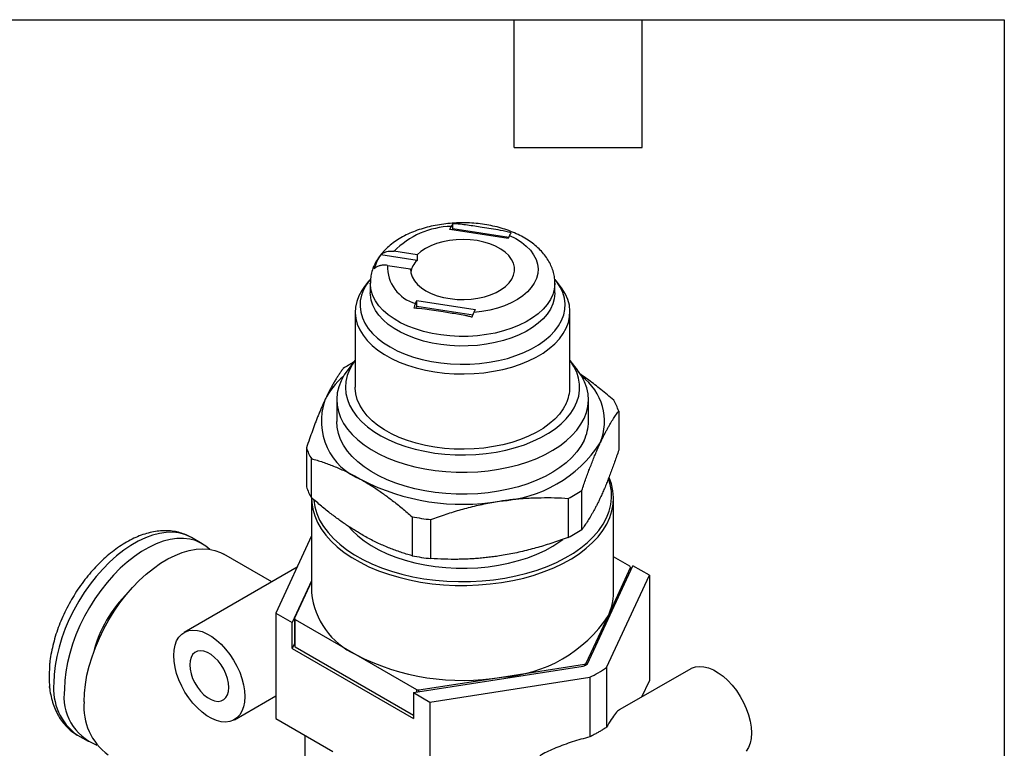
# Model space of a CAD drawing. Header units: inches. Extents: x 0.2 to 10.8, y 0.2 to 8.2.
# Tile 4 of 4: x 8.4 to 10.8, y 6.5 to 8.2. Entities that reach past the tile are written whole.
import ezdxf

# ---------------------------------------------------------------- set-up
doc = ezdxf.new("R2010")
doc.units = ezdxf.units.IN
doc.header["$MEASUREMENT"] = 0
doc.linetypes.add('SLD-Solid', pattern=[0])
doc.layers.add('TEXT', color=140, linetype='SLD-Solid', lineweight=25)

msp = doc.modelspace()

# ---------------------------------------------------------------- linework, layer by layer
for p, q in [((9.449, 7.7579), (9.4523, 7.765)), ((9.4562, 7.7604), (9.4562, 7.7713)), ((9.5859, 7.7367), (9.449, 7.7579)), ((9.4546, 7.757), (9.4562, 7.7604)), ((9.4562, 7.7604), (9.5875, 7.7401)), ((9.5892, 7.7439), (9.5859, 7.7367)), ((9.372, 7.6852), (9.2869, 7.6984)), ((9.372, 7.6981), (9.3177, 7.7065)), ((9.372, 7.6981), (9.372, 7.6852)), ((9.3024, 7.6735), (9.3567, 7.6651)), ((9.3567, 7.6627), (9.3567, 7.6651)), ((9.2591, 7.637), (9.2487, 7.6236)), ((9.2622, 7.6318), (9.2622, 7.6092)), ((9.6953, 7.6092), (9.6953, 7.6318)), ((9.7088, 7.6236), (9.6984, 7.637)), ((9.3683, 7.5839), (9.3716, 7.5911)), ((9.3716, 7.5911), (9.5085, 7.5699)), ((9.3716, 7.5782), (9.3716, 7.5911)), ((9.2268, 7.5642), (9.2268, 7.3874)), ((9.3693, 7.5732), (9.3716, 7.5782)), ((9.3716, 7.5782), (9.5033, 7.5578)), ((9.5085, 7.5699), (9.5052, 7.5628)), ((9.7307, 7.3874), (9.7307, 7.5642)), ((9.2268, 7.4508), (9.2092, 7.4281)), ((9.7483, 7.4281), (9.7307, 7.4508)), ((9.1835, 7.3585), (9.1835, 7.3071)), ((9.774, 7.3071), (9.774, 7.3585)), ((9.8452, 7.3316), (9.8452, 7.2402)), ((9.1123, 7.2454), (9.1123, 7.1539)), ((9.124, 7.1286), (9.124, 7.2201)), ((9.7588, 7.0539), (9.7588, 7.1454)), ((9.1244, 7.127), (9.1244, 6.9052)), ((9.7267, 7.1269), (9.7267, 7.0354)), ((9.8331, 6.9052), (9.8331, 7.127)), ((9.3602, 7.0837), (9.3602, 6.9922)), ((9.404, 6.9855), (9.404, 7.0769)), ((8.8679, 7.0205), (8.8429, 7.0349)), ((9.1244, 7.0387), (9.0404, 6.8577)), ((9.031, 6.9309), (8.9186, 6.9958)), ((9.8716, 6.9677), (9.8331, 6.99)), ((9.0903, 6.9652), (8.8253, 6.8122)), ((9.7717, 6.7385), (9.8785, 6.9686)), ((9.821, 6.8523), (9.8731, 6.9645)), ((9.8731, 6.9645), (9.8731, 6.9569)), ((9.9171, 6.9463), (9.8785, 6.9686)), ((9.1244, 6.9333), (9.079, 6.8355)), ((9.1244, 6.9322), (9.0844, 6.846)), ((9.8166, 6.7297), (9.9171, 6.9463)), ((9.9171, 6.9463), (9.9171, 6.6987)), ((9.0404, 6.8577), (9.0404, 6.6102)), ((9.0404, 6.8577), (9.079, 6.8355)), ((9.0844, 6.846), (9.0844, 6.7817)), ((9.0859, 6.7784), (9.0859, 6.8427)), ((9.0859, 6.8427), (9.2282, 6.7606)), ((9.7689, 6.7401), (9.821, 6.8523)), ((9.079, 6.7744), (9.079, 6.8355)), ((9.0844, 6.7861), (9.079, 6.7744)), ((9.079, 6.7744), (9.3635, 6.6102)), ((9.0859, 6.7784), (9.3635, 6.6182)), ((9.2282, 6.7606), (9.3705, 6.6784)), ((8.5096, 6.7359), (8.5098, 6.7315)), ((9.3635, 6.6712), (9.762, 6.7329)), ((9.5705, 6.7076), (9.7648, 6.7377)), ((9.7648, 6.7377), (9.7648, 6.7345)), ((9.7689, 6.7369), (9.7689, 6.7401)), ((9.8166, 6.7297), (9.8166, 6.5897)), ((10.0141, 6.727), (9.8479, 6.6311)), ((9.3761, 6.6776), (9.5705, 6.7076)), ((9.4021, 6.649), (9.7773, 6.707)), ((9.7773, 6.707), (9.7773, 6.567)), ((8.5098, 6.6832), (8.5097, 6.6851)), ((9.3705, 6.6784), (9.3705, 6.6723)), ((9.3761, 6.6732), (9.3761, 6.6776)), ((9.8995, 6.6609), (9.9171, 6.6987)), ((8.9434, 6.6076), (9.0404, 6.6636)), ((9.3635, 6.6712), (9.4021, 6.649)), ((9.3635, 6.6712), (9.3635, 6.6102)), ((9.4021, 6.649), (9.4021, 6.4014)), ((9.0404, 6.6102), (9.1747, 6.5327)), ((8.5746, 6.5715), (8.5752, 6.5712)), ((8.5752, 6.5712), (8.6002, 6.5568)), ((9.1087, 6.5708), (9.1087, 6.4174))]:
    msp.add_line(p, q)
at = {"flags": 128}
for points in [[(9.5892, 7.7439), (9.6038, 7.7363), (9.6169, 7.7279), (9.6283, 7.7188), (9.6378, 7.7089), (9.6455, 7.6985), (9.6511, 7.6877), (9.6545, 7.6766), (9.6559, 7.6654), (9.6551, 7.6541), (9.6522, 7.6429), (9.6471, 7.632), (9.64, 7.6215), (9.6309, 7.6115), (9.62, 7.6021), (9.6073, 7.5935), (9.5931, 7.5858), (9.5775, 7.579), (9.5607, 7.5732), (9.5429, 7.5686), (9.5243, 7.5651), (9.5052, 7.5628)], [(9.3567, 7.6651), (9.3575, 7.6557), (9.3606, 7.6463), (9.3657, 7.6373), (9.3729, 7.6288), (9.3821, 7.6209), (9.3929, 7.6138), (9.4054, 7.6076), (9.4192, 7.6024), (9.434, 7.5984), (9.4497, 7.5955), (9.4659, 7.5938), (9.4823, 7.5935), (9.4986, 7.5944), (9.5146, 7.5966), (9.53, 7.5999), (9.5444, 7.6045), (9.5576, 7.6101), (9.5694, 7.6167), (9.5796, 7.6242), (9.5879, 7.6324), (9.5943, 7.6411), (9.5985, 7.6503), (9.6006, 7.6597), (9.6005, 7.6692), (9.5981, 7.6786), (9.5936, 7.6877), (9.587, 7.6964), (9.5785, 7.7045), (9.5682, 7.7119), (9.5562, 7.7184), (9.5428, 7.7239), (9.5283, 7.7283), (9.5128, 7.7316), (9.4968, 7.7336), (9.4804, 7.7343), (9.464, 7.7338), (9.4478, 7.7321), (9.4323, 7.729), (9.4175, 7.7248), (9.4039, 7.7195), (9.3916, 7.7132), (9.3809, 7.706), (9.372, 7.6981)], [(9.2464, 7.6163), (9.2415, 7.6034), (9.2388, 7.5902), (9.2382, 7.577), (9.2399, 7.5638), (9.2437, 7.5508), (9.2496, 7.538), (9.2576, 7.5256), (9.2676, 7.5138), (9.2795, 7.5025), (9.2932, 7.4919), (9.3086, 7.4821), (9.3256, 7.4732), (9.3439, 7.4653), (9.3634, 7.4584), (9.384, 7.4526), (9.4055, 7.448), (9.4276, 7.4446), (9.4502, 7.4424), (9.473, 7.4415), (9.4959, 7.4418), (9.5187, 7.4433), (9.541, 7.4462), (9.5628, 7.4502), (9.5839, 7.4554), (9.604, 7.4617), (9.6229, 7.4691), (9.6406, 7.4775), (9.6568, 7.4869), (9.6714, 7.4971), (9.6842, 7.508), (9.6952, 7.5196), (9.7042, 7.5318), (9.7112, 7.5444), (9.716, 7.5573), (9.7187, 7.5704), (9.7193, 7.5836), (9.7177, 7.5968), (9.7139, 7.6098), (9.7079, 7.6226), (9.6999, 7.635), (9.6959, 7.6402)], [(9.2617, 7.6403), (9.2533, 7.6289), (9.2464, 7.6163)], [(9.6953, 7.6318), (9.6953, 7.6302), (9.6939, 7.6178), (9.6904, 7.6055), (9.6849, 7.5934), (9.6772, 7.5818), (9.6676, 7.5706), (9.6561, 7.5601), (9.6429, 7.5502), (9.628, 7.5412), (9.6116, 7.5331), (9.594, 7.5259), (9.5751, 7.5198), (9.5553, 7.5148), (9.5348, 7.511), (9.5137, 7.5084), (9.4922, 7.507), (9.4707, 7.5068), (9.4492, 7.5079), (9.4279, 7.5102), (9.4072, 7.5138), (9.3872, 7.5185), (9.3682, 7.5243), (9.3502, 7.5312), (9.3335, 7.5391), (9.3182, 7.5479), (9.3045, 7.5575), (9.2926, 7.5679), (9.2825, 7.5789), (9.2744, 7.5905), (9.2683, 7.6024), (9.2643, 7.6147), (9.2624, 7.6271), (9.2622, 7.6316)], [(9.2354, 7.6019), (9.2304, 7.5888), (9.2275, 7.5754), (9.2268, 7.562), (9.2283, 7.5486), (9.2318, 7.5353), (9.2375, 7.5223), (9.2452, 7.5096), (9.255, 7.4974), (9.2666, 7.4858), (9.28, 7.4748), (9.2952, 7.4646), (9.3119, 7.4553), (9.33, 7.4468), (9.3494, 7.4394), (9.3699, 7.4331), (9.3914, 7.4278), (9.4135, 7.4237), (9.4363, 7.4209), (9.4594, 7.4192), (9.4826, 7.4188), (9.5059, 7.4196), (9.5289, 7.4217), (9.5514, 7.425), (9.5734, 7.4294), (9.5945, 7.435), (9.6147, 7.4418), (9.6337, 7.4495), (9.6514, 7.4583), (9.6676, 7.4679), (9.6821, 7.4784), (9.695, 7.4896), (9.706, 7.5014), (9.7151, 7.5138), (9.7221, 7.5266), (9.7271, 7.5397), (9.73, 7.5531), (9.7307, 7.5665), (9.7293, 7.5799), (9.7257, 7.5932), (9.72, 7.6062), (9.7123, 7.6189), (9.7088, 7.6236)], [(9.2487, 7.6236), (9.2424, 7.6147), (9.2354, 7.6019)], [(9.6953, 7.6092), (9.6953, 7.6077), (9.6939, 7.5953), (9.6904, 7.583), (9.6849, 7.5709), (9.6772, 7.5593), (9.6676, 7.5481), (9.6561, 7.5376), (9.6429, 7.5277), (9.628, 7.5187), (9.6116, 7.5106), (9.594, 7.5034), (9.5751, 7.4973), (9.5553, 7.4923), (9.5348, 7.4885), (9.5137, 7.4859), (9.4922, 7.4845), (9.4707, 7.4843), (9.4492, 7.4854), (9.4279, 7.4877), (9.4072, 7.4913), (9.3872, 7.496), (9.3682, 7.5018), (9.3502, 7.5087), (9.3335, 7.5166), (9.3182, 7.5254), (9.3045, 7.535), (9.2926, 7.5454), (9.2825, 7.5564), (9.2744, 7.568), (9.2683, 7.5799), (9.2643, 7.5922), (9.2624, 7.6046), (9.2622, 7.6092)], [(9.2133, 7.4285), (9.2081, 7.4148), (9.2049, 7.4009), (9.2039, 7.3868), (9.2051, 7.3728), (9.2084, 7.3589), (9.2138, 7.3452), (9.2213, 7.3319), (9.2308, 7.319), (9.2423, 7.3066), (9.2556, 7.2948), (9.2706, 7.2838), (9.2873, 7.2736), (9.3055, 7.2643), (9.325, 7.2559), (9.3458, 7.2486), (9.3675, 7.2424), (9.3902, 7.2373), (9.4135, 7.2333), (9.4374, 7.2306), (9.4615, 7.2291), (9.4859, 7.2288), (9.5101, 7.2298), (9.5341, 7.232), (9.5577, 7.2355), (9.5806, 7.2401), (9.6028, 7.2459), (9.624, 7.2527), (9.644, 7.2607), (9.6628, 7.2696), (9.6801, 7.2795), (9.6959, 7.2902), (9.7099, 7.3016), (9.7221, 7.3137), (9.7325, 7.3265), (9.7408, 7.3396), (9.7471, 7.3532), (9.7513, 7.367), (9.7533, 7.381), (9.7533, 7.395), (9.751, 7.409), (9.7467, 7.4228), (9.7402, 7.4363), (9.7317, 7.4495), (9.7307, 7.4508)], [(9.2268, 7.4508), (9.2206, 7.4419), (9.2133, 7.4285)], [(9.1935, 7.4026), (9.1881, 7.3885), (9.1847, 7.3742), (9.1835, 7.3597), (9.1844, 7.3452), (9.1874, 7.3309), (9.1925, 7.3167), (9.1997, 7.3029), (9.2088, 7.2894), (9.22, 7.2764), (9.233, 7.264), (9.2477, 7.2524), (9.2641, 7.2414), (9.2821, 7.2313), (9.3015, 7.2222), (9.3222, 7.214), (9.344, 7.2068), (9.3667, 7.2008), (9.3903, 7.1959), (9.4145, 7.1921), (9.4392, 7.1896), (9.4641, 7.1882), (9.4892, 7.1881), (9.5142, 7.1893), (9.5389, 7.1916), (9.5632, 7.1952), (9.5869, 7.1999), (9.6098, 7.2058), (9.6318, 7.2127), (9.6527, 7.2207), (9.6723, 7.2297), (9.6905, 7.2397), (9.7072, 7.2505), (9.7222, 7.2621), (9.7355, 7.2743), (9.747, 7.2872), (9.7565, 7.3006), (9.764, 7.3144), (9.7694, 7.3285), (9.7728, 7.3428), (9.774, 7.3573), (9.7731, 7.3718), (9.7701, 7.3861), (9.765, 7.4003), (9.7579, 7.4141), (9.7487, 7.4276), (9.7483, 7.4281)], [(9.2092, 7.4281), (9.2011, 7.4164), (9.1935, 7.4026)], [(9.7221, 7.3498), (9.7151, 7.337), (9.706, 7.3246), (9.695, 7.3128), (9.6821, 7.3016), (9.6676, 7.2911), (9.6514, 7.2815), (9.6337, 7.2727), (9.6147, 7.265), (9.5945, 7.2582), (9.5734, 7.2526), (9.5514, 7.2482), (9.5289, 7.2449), (9.5059, 7.2428), (9.4826, 7.242), (9.4594, 7.2424), (9.4363, 7.2441), (9.4135, 7.2469), (9.3914, 7.251), (9.3699, 7.2562), (9.3494, 7.2626), (9.33, 7.27), (9.3119, 7.2784), (9.2952, 7.2878), (9.28, 7.298), (9.2666, 7.309), (9.255, 7.3206), (9.2452, 7.3328), (9.2375, 7.3455), (9.2318, 7.3585), (9.2283, 7.3718), (9.2268, 7.3852), (9.2268, 7.3874)], [(9.764, 7.2629), (9.7565, 7.2491), (9.747, 7.2358), (9.7355, 7.2229), (9.7222, 7.2106), (9.7072, 7.199), (9.6905, 7.1882), (9.6723, 7.1783), (9.6527, 7.1693), (9.6318, 7.1613), (9.6098, 7.1543), (9.5869, 7.1485), (9.5632, 7.1437), (9.5389, 7.1402), (9.5142, 7.1378), (9.4892, 7.1367), (9.4641, 7.1368), (9.4392, 7.1381), (9.4145, 7.1407), (9.3903, 7.1444), (9.3667, 7.1494), (9.344, 7.1554), (9.3222, 7.1626), (9.3015, 7.1707), (9.2821, 7.1799), (9.2641, 7.19), (9.2477, 7.2009), (9.233, 7.2126), (9.22, 7.225), (9.2088, 7.238), (9.1997, 7.2514), (9.1925, 7.2653), (9.1874, 7.2794), (9.1844, 7.2938), (9.1835, 7.3071)], [(9.1244, 7.127), (9.1248, 7.1171), (9.1272, 7.1013), (9.1317, 7.0857), (9.1383, 7.0703), (9.147, 7.0552), (9.1576, 7.0406), (9.1702, 7.0265), (9.1846, 7.013), (9.2008, 7.0002), (9.2187, 6.9881), (9.2381, 6.9769), (9.259, 6.9666), (9.2812, 6.9572), (9.3046, 6.9489), (9.329, 6.9417), (9.3543, 6.9355), (9.3804, 6.9305), (9.4071, 6.9267), (9.4342, 6.9241), (9.4616, 6.9227), (9.4891, 6.9226), (9.5165, 6.9237), (9.5437, 6.926), (9.5705, 6.9295), (9.5967, 6.9342), (9.6222, 6.94), (9.6469, 6.947), (9.6706, 6.9551), (9.6931, 6.9642), (9.7143, 6.9742), (9.7341, 6.9852), (9.7524, 6.9971), (9.769, 7.0097), (9.7839, 7.0231), (9.7969, 7.037), (9.8081, 7.0515), (9.8172, 7.0665), (9.8243, 7.0818), (9.8293, 7.0974), (9.8323, 7.1132), (9.8331, 7.129), (9.8317, 7.1449), (9.8283, 7.1606), (9.8229, 7.1757)], [(9.1294, 7.124), (9.1295, 7.1229), (9.132, 7.1071), (9.1366, 7.0915), (9.1434, 7.0761), (9.1522, 7.0611), (9.163, 7.0465), (9.1758, 7.0325), (9.1905, 7.0191), (9.2069, 7.0064), (9.225, 6.9945), (9.2447, 6.9834), (9.2658, 6.9733), (9.2883, 6.9641), (9.3119, 6.956), (9.3365, 6.949), (9.362, 6.9431), (9.3882, 6.9384), (9.415, 6.9349), (9.4422, 6.9326), (9.4696, 6.9316), (9.4971, 6.9318), (9.5244, 6.9333), (9.5515, 6.936), (9.5781, 6.9399), (9.6041, 6.945), (9.6293, 6.9512), (9.6536, 6.9586), (9.6769, 6.9671), (9.6989, 6.9765), (9.7195, 6.987), (9.7387, 6.9984), (9.7563, 7.0105), (9.7721, 7.0235), (9.7862, 7.0371), (9.7983, 7.0513), (9.8085, 7.0661), (9.8166, 7.0812), (9.8227, 7.0967), (9.8266, 7.1124), (9.8284, 7.1282), (9.8281, 7.144), (9.8255, 7.1598), (9.8215, 7.1737)], [(8.8429, 7.0349), (8.8398, 7.0366), (8.827, 7.0421), (8.8133, 7.0457), (8.7987, 7.0474), (8.7834, 7.047), (8.7675, 7.0448), (8.7511, 7.0405), (8.7344, 7.0344), (8.7175, 7.0264), (8.7005, 7.0166), (8.6836, 7.005), (8.6669, 6.9919), (8.6505, 6.9772), (8.6346, 6.9611), (8.6193, 6.9438), (8.6047, 6.9253), (8.591, 6.9059), (8.5782, 6.8856), (8.5665, 6.8646), (8.5559, 6.8432), (8.5465, 6.8214), (8.5385, 6.7995), (8.5318, 6.7776), (8.5265, 6.7559), (8.5228, 6.7346), (8.5205, 6.7138), (8.5197, 6.6938)], [(9.2127, 7.0596), (9.22, 7.0514), (9.233, 7.039), (9.2477, 7.0273), (9.2641, 7.0164), (9.2821, 7.0063), (9.3015, 6.9971), (9.3222, 6.989), (9.344, 6.9818), (9.3667, 6.9758), (9.3903, 6.9708), (9.4145, 6.9671), (9.4392, 6.9645), (9.4641, 6.9632), (9.4892, 6.9631), (9.5142, 6.9642), (9.5389, 6.9666), (9.5632, 6.9701), (9.5869, 6.9749), (9.6098, 6.9807), (9.6318, 6.9877), (9.6527, 6.9957), (9.6723, 7.0047), (9.6905, 7.0147), (9.7072, 7.0254), (9.7141, 7.0305)], [(8.8855, 7.0072), (8.8766, 7.0147), (8.8649, 7.0221), (8.8521, 7.0277), (8.8384, 7.0313), (8.8238, 7.0329), (8.8085, 7.0326), (8.7926, 7.0303), (8.7762, 7.0261), (8.7595, 7.0199), (8.7426, 7.0119), (8.7256, 7.0021), (8.7087, 6.9906), (8.6919, 6.9774), (8.6756, 6.9628), (8.6597, 6.9467), (8.6444, 6.9293), (8.6298, 6.9109), (8.616, 6.8914), (8.6032, 6.8711), (8.5915, 6.8501), (8.5809, 6.8287), (8.5716, 6.8069), (8.5635, 6.785), (8.5568, 6.7631), (8.5516, 6.7414), (8.5478, 6.7201), (8.5455, 6.6994), (8.5448, 6.6793)], [(8.5907, 6.6496), (8.5914, 6.6696), (8.5937, 6.6904), (8.5974, 6.7117), (8.6026, 6.7334), (8.6092, 6.7553), (8.6171, 6.7772), (8.6264, 6.799), (8.6369, 6.8205), (8.6485, 6.8415), (8.6611, 6.8619), (8.6747, 6.8815), (8.6892, 6.9002), (8.7044, 6.9177), (8.7202, 6.9341), (8.7365, 6.9491), (8.7532, 6.9626), (8.77, 6.9745), (8.787, 6.9847), (8.804, 6.9932), (8.8208, 6.9999), (8.8373, 7.0047), (8.8533, 7.0075), (8.8689, 7.0085), (8.8837, 7.0075), (8.8977, 7.0046), (8.9109, 6.9997), (8.9186, 6.9958)], [(8.8009, 6.7581), (8.8017, 6.7708), (8.804, 6.7824), (8.8078, 6.7926), (8.813, 6.8012), (8.8196, 6.8082), (8.8274, 6.8133), (8.8362, 6.8165), (8.846, 6.8177), (8.8564, 6.8169), (8.8674, 6.8142), (8.8787, 6.8094), (8.8901, 6.8028), (8.9014, 6.7945), (8.9124, 6.7847), (8.9228, 6.7734), (8.9326, 6.7609), (8.9414, 6.7475), (8.9492, 6.7334), (8.9558, 6.7188), (8.961, 6.7041), (8.9648, 6.6895), (8.9671, 6.6753), (8.9679, 6.6617), (8.9671, 6.649), (8.9648, 6.6375), (8.961, 6.6273), (8.9558, 6.6186), (8.9492, 6.6117), (8.9414, 6.6065), (8.9326, 6.6033), (8.9228, 6.6021), (8.9124, 6.6029), (8.9014, 6.6057), (8.8901, 6.6104), (8.8787, 6.617), (8.8674, 6.6253), (8.8564, 6.6352), (8.846, 6.6465), (8.8362, 6.6589), (8.8274, 6.6723), (8.8196, 6.6865), (8.813, 6.701), (8.8078, 6.7157), (8.804, 6.7303), (8.8017, 6.7446), (8.8009, 6.7581)], [(8.8385, 6.7364), (8.8392, 6.7262), (8.8416, 6.7155), (8.8453, 6.7045), (8.8505, 6.6938), (8.8567, 6.6836), (8.8639, 6.6743), (8.8718, 6.6662), (8.8802, 6.6596), (8.8886, 6.6547), (8.897, 6.6516), (8.9049, 6.6506), (8.9121, 6.6516), (8.9183, 6.6546), (8.9235, 6.6595), (8.9272, 6.666), (8.9296, 6.6741), (8.9303, 6.6834), (8.9296, 6.6936), (8.9272, 6.7044), (8.9235, 6.7153), (8.9183, 6.7261), (8.9121, 6.7363), (8.9049, 6.7456), (8.897, 6.7537), (8.8886, 6.7603), (8.8802, 6.7652), (8.8718, 6.7682), (8.8639, 6.7692), (8.8567, 6.7682), (8.8505, 6.7653), (8.8453, 6.7604), (8.8416, 6.7538), (8.8392, 6.7457), (8.8385, 6.7364)], [(10.0141, 6.727), (10.0161, 6.7281), (10.025, 6.7313), (10.0347, 6.7326), (10.0451, 6.7318), (10.0561, 6.729), (10.0674, 6.7243), (10.0788, 6.7177), (10.0901, 6.7094), (10.1011, 6.6995), (10.1115, 6.6882), (10.1213, 6.6757), (10.1301, 6.6623), (10.1379, 6.6482), (10.1445, 6.6337), (10.1497, 6.6189), (10.1535, 6.6043), (10.1559, 6.5901), (10.1566, 6.5765), (10.1559, 6.5638), (10.1535, 6.5523), (10.1497, 6.5421), (10.1445, 6.5334)]]:
    msp.add_lwpolyline(points, dxfattribs=at)
for centre, radius, start, end in [((9.4577, 7.5686), 0.1965, 91.5602, 135.4474), ((9.3542, 7.6471), 0.0846, 142.7062, 167.4968), ((9.3934, 7.6715), 0.0911, 178.7099, 253.9646), ((9.4079, 7.6482), 0.0516, 134.1723, 169.6668), ((9.3869, 7.1424), 0.3451, 118.322, 123.0456), ((9.3108, 7.2814), 0.1727, 130.3079, 154.0222), ((9.6795, 7.307), 0.1323, 337.8218, 53.3551), ((9.6418, 7.3879), 0.0889, 334.6074, 359.699), ((9.2953, 7.3086), 0.148, 160.8628, 248.9342), ((9.7032, 7.2811), 0.1507, 19.5933, 30.2036), ((9.6705, 7.3075), 0.1036, 334.5345, 359.7719), ((9.5481, 7.4236), 0.3036, 273.2548, 326.7399), ((9.2543, 7.2959), 0.1507, 199.5933, 210.2036), ((9.4783, 7.6273), 0.5143, 242.6653, 279.7486), ((9.2543, 7.2044), 0.1507, 199.5933, 210.2036), ((9.5668, 7.4409), 0.3525, 296.9874, 303.0072), ((9.4745, 7.6774), 0.6045, 259.1067, 263.3073), ((9.5668, 7.3495), 0.3525, 296.9874, 303.0072), ((9.4745, 7.5859), 0.6045, 259.1067, 263.3073), ((9.7236, 6.8971), 0.164, 24.275, 25.5219), ((8.9022, 6.6916), 0.2988, 134.158, 165.8474), ((9.3015, 6.9227), 0.1779, 185.645, 245.6752), ((9.7086, 6.9058), 0.1245, 334.5553, 359.7511), ((9.2339, 6.9134), 0.164, 204.275, 205.5219), ((9.5522, 7.0286), 0.3215, 273.2548, 326.7399), ((9.2339, 6.8491), 0.164, 204.275, 205.5219), ((9.4783, 7.2443), 0.5446, 242.6653, 279.7486), ((8.7532, 6.7073), 0.2446, 174.3434, 185.6566), ((9.5748, 7.0684), 0.3842, 299.1542, 300.8404), ((9.5748, 7.0716), 0.3842, 299.6439, 300.3508), ((9.5848, 7.0857), 0.4248, 296.9362, 303.0584), ((8.6526, 6.68), 0.1336, 174.079, 234.2936), ((8.6645, 6.661), 0.1211, 171.2895, 248.6979), ((9.474, 7.3293), 0.6591, 260.9603, 261.4536), ((8.7276, 6.6366), 0.1375, 174.5761, 234.1117)]:
    msp.add_arc(centre, radius, start, end)
for points, knots in [([(9.6951, 7.6318), (9.6951, 7.6346), (9.6951, 7.642), (9.6931, 7.6539), (9.6891, 7.6671), (9.6834, 7.68), (9.6758, 7.6923), (9.6666, 7.7041), (9.6556, 7.7153), (9.643, 7.7258), (9.6288, 7.7355), (9.6132, 7.7441), (9.5963, 7.7518), (9.5784, 7.7584), (9.5597, 7.7638), (9.5404, 7.768), (9.5205, 7.7711), (9.5003, 7.7729), (9.48, 7.7736), (9.4596, 7.7731), (9.4394, 7.7713), (9.4195, 7.7684), (9.4001, 7.7643), (9.3812, 7.7591), (9.3632, 7.7526), (9.3461, 7.745), (9.33, 7.7363), (9.3153, 7.7264), (9.302, 7.7154), (9.2903, 7.7035), (9.2809, 7.6912), (9.2751, 7.6814), (9.2725, 7.676), (9.2719, 7.6748)], [0, 0, 0, 0, 0.018564, 0.048676, 0.078808, 0.109262, 0.140295, 0.172089, 0.204715, 0.238112, 0.272104, 0.306463, 0.340979, 0.375468, 0.40987, 0.444166, 0.478366, 0.512494, 0.546583, 0.580668, 0.614781, 0.648955, 0.683228, 0.717637, 0.752216, 0.786985, 0.821939, 0.85703, 0.89208, 0.926847, 0.961036, 0.991236, 1, 1, 1, 1]), ([(9.4562, 7.7713), (9.4555, 7.7706), (9.4549, 7.7697), (9.4536, 7.7676), (9.453, 7.7664), (9.4523, 7.765)], [1.4486776, 1.4486776, 1.4486776, 1.4486776, 1.6418328, 1.6418328, 1.8296216, 1.8296216, 1.8296216, 1.8296216]), ([(9.5931, 7.7501), (9.5846, 7.7524), (9.5761, 7.7542), (9.5604, 7.757), (9.5532, 7.7582), (9.5389, 7.7605), (9.5318, 7.7616), (9.5132, 7.7645), (9.5017, 7.7663), (9.4846, 7.7687), (9.4789, 7.7694), (9.4704, 7.7703), (9.4675, 7.7706), (9.4633, 7.7709), (9.4618, 7.771), (9.459, 7.7712), (9.4576, 7.7712), (9.4562, 7.7713)], [12.56776, 12.56776, 12.56776, 12.56776, 13.24698, 13.24698, 13.814426, 13.814426, 14.381873, 14.381873, 15.282373, 15.282373, 15.732623, 15.732623, 15.957748, 15.957748, 16.070311, 16.070311, 16.182873, 16.182873, 16.182873, 16.182873]), ([(9.5892, 7.7439), (9.5895, 7.7443), (9.5897, 7.7448), (9.5901, 7.7457), (9.5903, 7.7461), (9.5914, 7.748), (9.5923, 7.7492), (9.5931, 7.7501)], [1.8645079, 1.8645079, 1.8645079, 1.8645079, 1.929624, 1.929624, 1.9947401, 1.9947401, 2.2461605, 2.2461605, 2.2461605, 2.2461605]), ([(9.2869, 7.6984), (9.2875, 7.6989), (9.2887, 7.7001), (9.2908, 7.7016), (9.2939, 7.7034), (9.2984, 7.7053), (9.3044, 7.7067), (9.3109, 7.7072), (9.3154, 7.7067), (9.3177, 7.7065)], [0, 0, 0, 0, 0.084224, 0.16847, 0.25252, 0.435669, 0.618593, 0.809009, 1, 1, 1, 1]), ([(9.2719, 7.6748), (9.2707, 7.672), (9.2675, 7.6647), (9.2642, 7.6526), (9.2623, 7.6409), (9.2624, 7.6339), (9.2625, 7.6315)], [0, 0, 0, 0, 0.2059605, 0.5277003, 0.843324, 1, 1, 1, 1]), ([(9.3024, 7.6735), (9.3012, 7.6737), (9.2987, 7.674), (9.2951, 7.6741), (9.2916, 7.674), (9.2881, 7.6735), (9.2846, 7.6727), (9.2811, 7.6716), (9.2777, 7.67), (9.2744, 7.6679), (9.2725, 7.6663), (9.2716, 7.6654)], [0, 0, 0, 0, 0.102567, 0.20506, 0.30739, 0.409718, 0.512233, 0.629971, 0.747702, 0.873997, 1, 1, 1, 1]), ([(9.3683, 7.5839), (9.3681, 7.5835), (9.3678, 7.583), (9.3674, 7.5819), (9.3672, 7.5814), (9.3661, 7.5787), (9.3653, 7.5763), (9.3645, 7.5737)], [1.8645079, 1.8645079, 1.8645079, 1.8645079, 1.929624, 1.929624, 1.9947401, 1.9947401, 2.2461605, 2.2461605, 2.2461605, 2.2461605]), ([(9.3645, 7.5737), (9.3729, 7.5734), (9.3814, 7.5725), (9.3971, 7.5705), (9.4043, 7.5695), (9.4186, 7.5673), (9.4257, 7.5662), (9.4443, 7.5633), (9.4558, 7.5616), (9.4729, 7.5587), (9.4786, 7.5577), (9.4871, 7.5559), (9.49, 7.5553), (9.4943, 7.5543), (9.4957, 7.554), (9.4985, 7.5533), (9.4999, 7.5529), (9.5014, 7.5525)], [12.56776, 12.56776, 12.56776, 12.56776, 13.24698, 13.24698, 13.814426, 13.814426, 14.381873, 14.381873, 15.282373, 15.282373, 15.732623, 15.732623, 15.957748, 15.957748, 16.070311, 16.070311, 16.182873, 16.182873, 16.182873, 16.182873]), ([(9.5014, 7.5525), (9.502, 7.5545), (9.5026, 7.5564), (9.5039, 7.5599), (9.5045, 7.5614), (9.5052, 7.5628)], [1.4486776, 1.4486776, 1.4486776, 1.4486776, 1.6418328, 1.6418328, 1.8296216, 1.8296216, 1.8296216, 1.8296216]), ([(9.1987, 7.4316), (9.1971, 7.4294), (9.1939, 7.425), (9.1892, 7.418), (9.1845, 7.4108), (9.1797, 7.4032), (9.175, 7.3951), (9.1701, 7.3864), (9.1652, 7.3771), (9.1603, 7.3674), (9.1571, 7.3605), (9.1555, 7.3571)], [0, 0, 0, 0, 0.116791, 0.227977, 0.336227, 0.444116, 0.553916, 0.665582, 0.777883, 0.8897, 1, 1, 1, 1]), ([(9.8335, 7.3569), (9.8235, 7.3654), (9.8041, 7.382), (9.7776, 7.4028), (9.761, 7.4142), (9.7541, 7.419)], [0, 0, 0, 0, 0.379616, 0.74085, 1, 1, 1, 1]), ([(9.1555, 7.3571), (9.1543, 7.3544), (9.1518, 7.3489), (9.148, 7.3404), (9.1443, 7.3316), (9.1405, 7.3226), (9.1369, 7.3133), (9.1321, 7.3011), (9.1264, 7.2855), (9.1194, 7.2661), (9.1147, 7.2524), (9.1123, 7.2454)], [0, 0, 0, 0, 0.085299, 0.170734, 0.256402, 0.342048, 0.42738, 0.512078, 0.671396, 0.831311, 1, 1, 1, 1]), ([(9.802, 7.2571), (9.8032, 7.2597), (9.8057, 7.265), (9.8095, 7.2726), (9.8132, 7.2799), (9.817, 7.2869), (9.8207, 7.2937), (9.8254, 7.3019), (9.8311, 7.3115), (9.8381, 7.322), (9.8428, 7.3284), (9.8452, 7.3316)], [0, 0, 0, 0, 0.085299, 0.170734, 0.256402, 0.342048, 0.42738, 0.512078, 0.671396, 0.831311, 1, 1, 1, 1]), ([(9.7588, 7.1454), (9.7604, 7.1502), (9.7636, 7.1597), (9.7683, 7.1734), (9.773, 7.1864), (9.7778, 7.199), (9.7826, 7.2113), (9.7875, 7.2234), (9.7923, 7.2352), (9.7972, 7.2465), (9.8004, 7.2535), (9.802, 7.2571)], [0, 0, 0, 0, 0.116791, 0.227977, 0.336227, 0.444116, 0.553916, 0.665582, 0.777883, 0.8897, 1, 1, 1, 1]), ([(9.8452, 7.2402), (9.8436, 7.2353), (9.8403, 7.2258), (9.8355, 7.2121), (9.8308, 7.1992), (9.8262, 7.1866), (9.8214, 7.1742), (9.8167, 7.1621), (9.8118, 7.1503), (9.8069, 7.1391), (9.8036, 7.132), (9.802, 7.1285)], [0, 0, 0, 0, 0.116791, 0.227977, 0.336227, 0.444116, 0.553916, 0.665582, 0.777883, 0.8897, 1, 1, 1, 1]), ([(9.124, 7.2201), (9.1286, 7.2188), (9.1374, 7.2163), (9.1506, 7.2121), (9.1635, 7.2075), (9.1763, 7.2026), (9.1892, 7.1972), (9.2024, 7.1912), (9.2157, 7.1848), (9.2289, 7.1779), (9.2377, 7.1729), (9.2421, 7.1705)], [0, 0, 0, 0, 0.117399, 0.229224, 0.338008, 0.446195, 0.555945, 0.667243, 0.778996, 0.890218, 1, 1, 1, 1]), ([(9.2421, 7.1705), (9.2456, 7.1685), (9.2524, 7.1644), (9.2627, 7.1581), (9.2729, 7.1514), (9.2831, 7.1445), (9.2933, 7.1373), (9.3035, 7.1298), (9.318, 7.1188), (9.337, 7.1038), (9.3524, 7.0905), (9.3602, 7.0837)], [0, 0, 0, 0, 0.086045, 0.172049, 0.257303, 0.343151, 0.429428, 0.515742, 0.60166, 0.797334, 1, 1, 1, 1]), ([(9.2421, 7.0419), (9.2387, 7.0439), (9.2318, 7.0479), (9.2216, 7.0543), (9.2114, 7.0609), (9.2011, 7.0678), (9.1909, 7.075), (9.1807, 7.0825), (9.1662, 7.0935), (9.1473, 7.1086), (9.1319, 7.1219), (9.124, 7.1286)], [0, 0, 0, 0, 0.086045, 0.172049, 0.257303, 0.343151, 0.429428, 0.515742, 0.60166, 0.797334, 1, 1, 1, 1]), ([(9.404, 7.0769), (9.4102, 7.0792), (9.4223, 7.0837), (9.4403, 7.0899), (9.4578, 7.0955), (9.4754, 7.1006), (9.4931, 7.1055), (9.5112, 7.1099), (9.5293, 7.1139), (9.5474, 7.1175), (9.5594, 7.1195), (9.5654, 7.1205)], [0, 0, 0, 0, 0.117399, 0.229224, 0.338008, 0.446195, 0.555945, 0.667243, 0.778996, 0.890218, 1, 1, 1, 1]), ([(9.5654, 7.1205), (9.5701, 7.1212), (9.5794, 7.1225), (9.5934, 7.1243), (9.6074, 7.1257), (9.6213, 7.1268), (9.6353, 7.1277), (9.6493, 7.1282), (9.669, 7.1287), (9.6949, 7.1286), (9.716, 7.1275), (9.7267, 7.1269)], [0, 0, 0, 0, 0.0860455, 0.1720492, 0.2573029, 0.3431514, 0.4294282, 0.5157422, 0.6016599, 0.7973338, 1, 1, 1, 1]), ([(9.802, 7.1285), (9.8008, 7.1258), (9.7983, 7.1205), (9.7946, 7.1129), (9.7908, 7.1056), (9.7871, 7.0986), (9.7834, 7.0919), (9.7786, 7.0836), (9.7727, 7.0741), (9.7657, 7.0635), (9.7611, 7.0572), (9.7588, 7.0539)], [0, 0, 0, 0, 0.085299, 0.170734, 0.256402, 0.342048, 0.42738, 0.512078, 0.671396, 0.831311, 1, 1, 1, 1]), ([(8.8426, 7.0348), (8.8407, 7.036), (8.8345, 7.0397), (8.8231, 7.0443), (8.8086, 7.0484), (8.7936, 7.0506), (8.778, 7.0512), (8.7619, 7.0499), (8.7454, 7.0468), (8.7286, 7.042), (8.7116, 7.0353), (8.6946, 7.0269), (8.6777, 7.0168), (8.661, 7.0051), (8.6448, 6.992), (8.629, 6.9776), (8.6138, 6.9619), (8.5994, 6.9452), (8.5857, 6.9274), (8.5729, 6.9089), (8.561, 6.8896), (8.5502, 6.8697), (8.5404, 6.8494), (8.5318, 6.8287), (8.5245, 6.8079), (8.5184, 6.7869), (8.5137, 6.766), (8.5107, 6.749), (8.5099, 6.7391), (8.5096, 6.7359)], [0, 0, 0, 0, 0.016382, 0.051663, 0.086945, 0.122508, 0.158599, 0.195392, 0.232968, 0.271299, 0.310256, 0.349656, 0.389307, 0.429048, 0.468753, 0.508378, 0.547906, 0.587343, 0.626704, 0.666009, 0.705285, 0.744558, 0.783851, 0.823188, 0.862596, 0.902104, 0.941736, 0.981514, 1, 1, 1, 1]), ([(9.3602, 6.9922), (9.3557, 6.9936), (9.3469, 6.9961), (9.3338, 7.0003), (9.3209, 7.0049), (9.308, 7.0098), (9.295, 7.0152), (9.2818, 7.0211), (9.2685, 7.0275), (9.2553, 7.0344), (9.2465, 7.0394), (9.2421, 7.0419)], [0, 0, 0, 0, 0.117399, 0.229224, 0.338008, 0.446195, 0.555945, 0.667243, 0.778996, 0.890218, 1, 1, 1, 1]), ([(9.7267, 7.0354), (9.7205, 7.0331), (9.7084, 7.0287), (9.6904, 7.0226), (9.6729, 7.0169), (9.6554, 7.0117), (9.6376, 7.0069), (9.6196, 7.0024), (9.6015, 6.9984), (9.5834, 6.9948), (9.5713, 6.9928), (9.5654, 6.9919)], [0, 0, 0, 0, 0.117399, 0.229224, 0.338008, 0.446195, 0.555945, 0.667243, 0.778996, 0.890218, 1, 1, 1, 1]), ([(9.5654, 6.9919), (9.5607, 6.9912), (9.5513, 6.9898), (9.5373, 6.9881), (9.5234, 6.9867), (9.5094, 6.9855), (9.4954, 6.9847), (9.4815, 6.9841), (9.4617, 6.9836), (9.4358, 6.9838), (9.4147, 6.9849), (9.404, 6.9855)], [0, 0, 0, 0, 0.086045, 0.172049, 0.257303, 0.343151, 0.429428, 0.515742, 0.60166, 0.797334, 1, 1, 1, 1]), ([(8.5096, 6.685), (8.5097, 6.6834), (8.5104, 6.6754), (8.5131, 6.6617), (8.5178, 6.6442), (8.5242, 6.628), (8.5322, 6.6132), (8.5415, 6.5999), (8.5521, 6.5883), (8.5631, 6.5788), (8.571, 6.5739), (8.5745, 6.5718)], [0, 0, 0, 0, 0.033183, 0.163086, 0.292191, 0.419744, 0.545005, 0.667484, 0.787097, 0.904192, 1, 1, 1, 1]), ([(9.848, 6.6309), (9.8477, 6.6308), (9.8445, 6.6298), (9.8376, 6.6222), (9.8275, 6.609), (9.8203, 6.5962), (9.8166, 6.5897)], [0, 0, 0, 0, 0.037186, 0.334849, 0.658331, 1, 1, 1, 1]), ([(9.8166, 6.5897), (9.8142, 6.5882), (9.8096, 6.5853), (9.8024, 6.581), (9.7951, 6.5767), (9.7884, 6.573), (9.7825, 6.5697), (9.779, 6.5679), (9.7773, 6.567)], [0, 0, 0, 0, 0.187525, 0.375009, 0.562479, 0.749874, 0.874891, 1, 1, 1, 1]), ([(9.7773, 6.567), (9.7634, 6.5634), (9.7365, 6.5565), (9.6986, 6.5419), (9.6729, 6.5307), (9.6611, 6.5231), (9.6598, 6.5222)], [0, 0, 0, 0, 0.341985, 0.664936, 0.962814, 1, 1, 1, 1])]:
    msp.add_open_spline(points, degree=3, knots=knots)
at = {"layer": 'TEXT'}
for p, q in [((0.25, 8.25), (10.75, 8.25)), ((9.6, 7.95), (9.6, 8.25)), ((9.9, 7.95), (9.9, 8.25)), ((10.75, 8.25), (10.75, 0.25)), ((9.6, 7.95), (9.9, 7.95))]:
    msp.add_line(p, q, dxfattribs=at)

doc.saveas('drawing.dxf')
